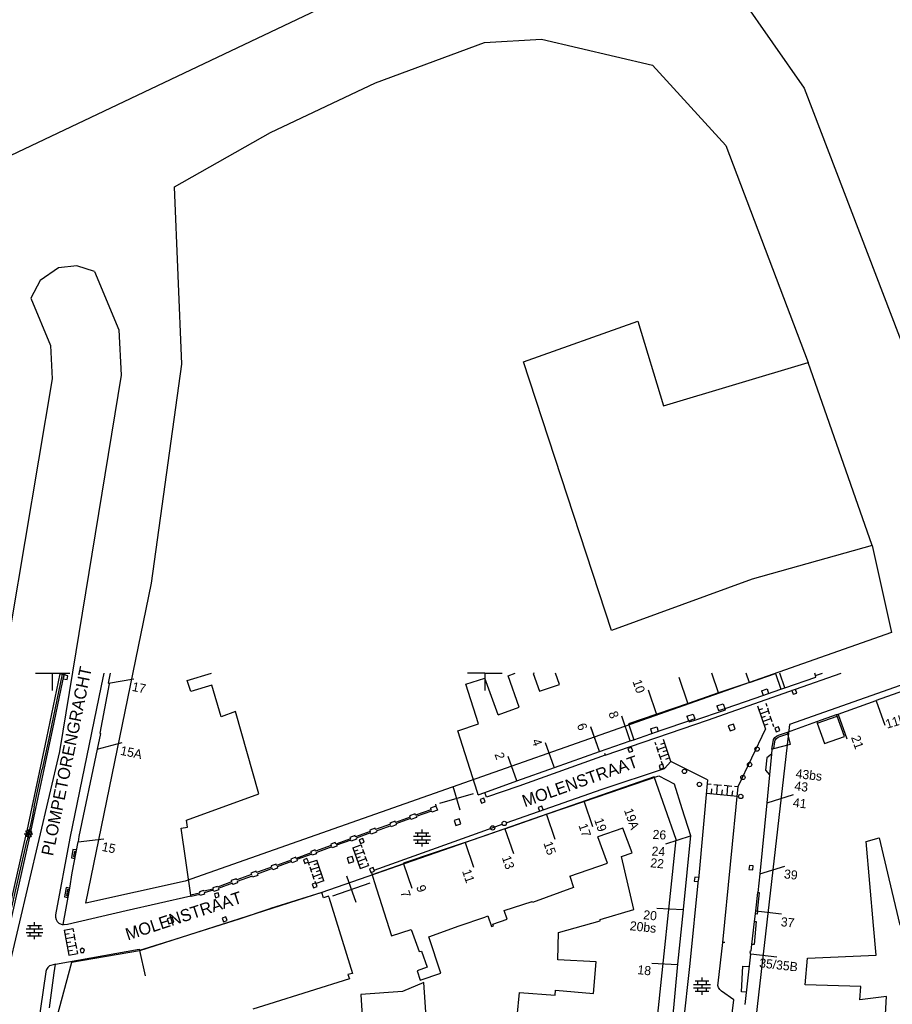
# Model space of a CAD drawing. Header units: millimetres. Extents: x 135944 to 142000, y 454200 to 456692.
# Tile 122 of 153: x 136946 to 137047, y 456462 to 456576. Entities that reach past the tile are written whole.
import ezdxf
from ezdxf.enums import TextEntityAlignment as Align

# ---------------------------------------------------------------- set-up
doc = ezdxf.new("R2010")
doc.units = ezdxf.units.MM
for name, color, linetype in [('TotaalGBKN2013_Bistad', 251, 'Continuous'), ('TotaalGBKN2013X$0$Contouren', 251, 'Continuous'), ('TotaalGBKN2013X$0$Xref', 251, 'Continuous')]:
    doc.layers.add(name, color=color, linetype=linetype)
doc.styles.add('TotaalGBKN2013X$0$GBKN binnenstad 2009$0$Standard', font='txt')

# ---------------------------------------------------------------- blocks, each defined once
blk = doc.blocks.new('TotaalGBKN2013X$0$GBKN binnenstad 2009')
at = {"layer": 'TotaalGBKN2013_Bistad'}
for p, q in [((136948000, 456500000), (136950000, 456500000)), ((136948000, 456500000), (136950000, 456500000)), ((136949344, 456492515), (136950884, 456499938)), ((136949344, 456492515), (136950884, 456499938)), ((136951110, 456499890), (136949882, 456493975)), ((136951110, 456499890), (136949882, 456493975)), ((136950000, 456500000), (136952000, 456500000)), ((136950000, 456498000), (136950000, 456500000)), ((136950000, 456500000), (136952000, 456500000)), ((136950000, 456498000), (136950000, 456500000)), ((136950035, 456493581), (136951334, 456499842)), ((136950035, 456493581), (136951334, 456499842)), ((136950826, 456500000), (136950816, 456499952)), ((136950826, 456500000), (136950816, 456499952)), ((136950816, 456499952), (136950884, 456499938)), ((136950816, 456499952), (136950884, 456499938)), ((136950884, 456499938), (136951334, 456499842)), ((136950884, 456499938), (136951334, 456499842)), ((136951321, 456499802), (136951227, 456499362)), ((136951321, 456499802), (136951227, 456499362)), ((136951227, 456499362), (136951667, 456499268)), ((136951227, 456499362), (136951667, 456499268)), ((136951761, 456499708), (136951321, 456499802)), ((136951761, 456499708), (136951321, 456499802)), ((136951402, 456499828), (136951334, 456499842)), ((136951402, 456499828), (136951334, 456499842)), ((136951438, 456500000), (136951402, 456499828)), ((136951438, 456500000), (136951402, 456499828)), ((136951667, 456499268), (136951761, 456499708)), ((136951667, 456499268), (136951761, 456499708)), ((136955922, 456500000), (136955619, 456498556)), ((136955922, 456500000), (136955619, 456498556)), ((136956457, 456498843), (136956692, 456500000)), ((136956457, 456498843), (136956692, 456500000)), ((136956457, 456498843), (136959410, 456499372)), ((136956457, 456498843), (136959410, 456499372)), ((136965579, 456499170), (136968379, 456500000)), ((136965579, 456499170), (136968379, 456500000)), ((136966003, 456497899), (136965579, 456499170)), ((136966003, 456497899), (136965579, 456499170)), ((136997800, 456498722), (137000000, 456499425)), ((137000001, 456500000), (136998001, 456500000)), ((137000000, 456500000), (137000000, 456498000)), ((137000000, 456500000), (137002000, 456500000)), ((137001538, 456495203), (137000000, 456499425)), ((137000001, 456500000), (137000001, 456498000)), ((137002708, 456499717), (137003528, 456500000)), ((137003959, 456496072), (137002708, 456499717)), ((137005694, 456500000), (137005595, 456499965)), ((137005595, 456499965), (137006332, 456497917)), ((137008626, 456498684), (137008180, 456500000)), ((137023504, 456496525), (137022482, 456499504)), ((137027055, 456497723), (137026274, 456500000)), ((137030619, 456498940), (137027057, 456497717)), ((137030639, 456498886), (137030257, 456500000)), ((137030619, 456498940), (137033625, 456499973)), ((137033625, 456499973), (137034251, 456498148)), ((137034711, 456498317), (137034133, 456500000)), ((137034714, 456498308), (137038286, 456499544)), ((137035940, 456498170), (137041247, 456500000)), ((137038278, 456499727), (137038182, 456500000)), ((137038273, 456499725), (137039062, 456500000)), ((137038286, 456499544), (137038273, 456499725)), ((136955619, 456498556), (136951994, 456480922)), ((136955619, 456498556), (136951994, 456480922)), ((136956556, 456498772), (136955478, 456493066)), ((136956556, 456498772), (136955478, 456493066)), ((136956457, 456498843), (136956556, 456498772)), ((136956457, 456498843), (136956556, 456498772)), ((136968421, 456498615), (136966003, 456497899)), ((136968421, 456498615), (136966003, 456497899)), ((136969504, 456494963), (136968421, 456498615)), ((136969504, 456494963), (136968421, 456498615)), ((136999257, 456494133), (136997800, 456498722)), ((137006332, 456497917), (137008626, 456498684)), ((137019914, 456495205), (137018940, 456498043)), ((137025763, 456494584), (137035940, 456498170)), ((137031286, 456497122), (137034251, 456498148)), ((137032024, 456497986), (137032658, 456498203)), ((137032024, 456497986), (137032205, 456497456)), ((137032658, 456498203), (137032839, 456497673)), ((137034251, 456498148), (137034714, 456498308)), ((137035951, 456498140), (137035527, 456497990)), ((137035527, 456497990), (137035677, 456497566)), ((137036101, 456497716), (137035951, 456498140)), ((137050281, 456498620), (137045285, 456496858)), ((137027057, 456497717), (137023513, 456496500)), ((137027800, 456495915), (137031286, 456497122)), ((137035677, 456497566), (137036101, 456497716)), ((137040870, 456495288), (137045285, 456496858)), ((137045294, 456496820), (137046298, 456493993)), ((136971140, 456495593), (136969504, 456494963)), ((136971140, 456495593), (136969504, 456494963)), ((136973854, 456486059), (136971140, 456495593)), ((136973854, 456486059), (136971140, 456495593)), ((137001538, 456495203), (137003959, 456496072)), ((137023513, 456496500), (137019896, 456495257)), ((137024169, 456494540), (137027848, 456495769)), ((137026856, 456496222), (137027585, 456496472)), ((137026856, 456496222), (137027041, 456495682)), ((137027041, 456495682), (137027800, 456495915)), ((137027585, 456496472), (137027770, 456495932)), ((137027801, 456495913), (137027800, 456495915)), ((137027848, 456495769), (137027801, 456495913)), ((137031554, 456496215), (137032474, 456493535)), ((137031707, 456495769), (137032180, 456495931)), ((137031861, 456495322), (137032807, 456495647)), ((137032500, 456496540), (137032615, 456496205)), ((137032692, 456495982), (137032922, 456495312)), ((137013933, 456490534), (137025763, 456494584)), ((137016836, 456492182), (137015862, 456495020)), ((137019896, 456495257), (137016620, 456494132)), ((137020510, 456493438), (137023610, 456494503)), ((137023385, 456495030), (137024123, 456495283)), ((137023385, 456495030), (137023570, 456494490)), ((137023610, 456494503), (137024121, 456494679)), ((137023610, 456494503), (137023648, 456494366)), ((137023648, 456494366), (137024169, 456494540)), ((137024121, 456494679), (137024308, 456494743)), ((137024123, 456495283), (137024308, 456494743)), ((137032014, 456494875), (137032487, 456495038)), ((137032167, 456494429), (137033113, 456494753)), ((137032998, 456495088), (137033228, 456494418)), ((137035018, 456493200), (137038400, 456494407)), ((137038400, 456494407), (137040698, 456495227)), ((137038400, 456494407), (137038467, 456494219)), ((137038467, 456494219), (137040765, 456495039)), ((137040698, 456495227), (137040870, 456495288)), ((137040765, 456495039), (137040698, 456495227)), ((137041606, 456492685), (137040765, 456495039)), ((137040885, 456495244), (137041889, 456492417)), ((136947492, 456481666), (136950035, 456493581)), ((136947492, 456481666), (136950035, 456493581)), ((136949882, 456493975), (136949569, 456492467)), ((136949882, 456493975), (136949569, 456492467)), ((136996882, 456493355), (136999257, 456494133)), ((136999158, 456486223), (136996882, 456493355)), ((137013261, 456490952), (137012253, 456493778)), ((137013261, 456490955), (137012287, 456493793)), ((137016620, 456494132), (137017243, 456492316)), ((137017243, 456492316), (137020510, 456493438)), ((137019162, 456493568), (137019890, 456493818)), ((137019162, 456493568), (137019343, 456493038)), ((137019890, 456493818), (137020071, 456493288)), ((137028760, 456494127), (137028175, 456493920)), ((137028175, 456493920), (137028382, 456493335)), ((137028382, 456493335), (137028967, 456493542)), ((137028967, 456493542), (137028760, 456494127)), ((137029315, 456486891), (137032474, 456493535)), ((137032321, 456493982), (137032794, 456494144)), ((137033305, 456494195), (137033420, 456493860)), ((137033974, 456493809), (137033550, 456493659)), ((137033550, 456493659), (137033700, 456493235)), ((137033700, 456493235), (137034124, 456493385)), ((137033964, 456492827), (137035018, 456493200)), ((137034124, 456493385), (137033974, 456493809)), ((137035070, 456493006), (137035018, 456493200)), ((137038467, 456494219), (137039308, 456491865)), ((136947042, 456481765), (136949344, 456492515)), ((136947042, 456481765), (136949344, 456492515)), ((136949569, 456492467), (136948804, 456488892)), ((136949569, 456492467), (136948804, 456488892)), ((136955543, 456493036), (136955159, 456491218)), ((136955543, 456493036), (136955159, 456491218)), ((136955478, 456493066), (136955543, 456493036)), ((136955478, 456493066), (136955543, 456493036)), ((137013262, 456490949), (137016838, 456492177)), ((137016838, 456492177), (137017243, 456492316)), ((137021518, 456489780), (137020658, 456492330)), ((137033230, 456491230), (137033350, 456492083)), ((137033350, 456492083), (137033421, 456492340)), ((137033421, 456492340), (137033565, 456492565)), ((137033440, 456491287), (137033548, 456492056)), ((137033548, 456492056), (137033614, 456492281)), ((137033565, 456492565), (137033768, 456492737)), ((137033614, 456492281), (137033751, 456492471)), ((137033751, 456492471), (137033944, 456492605)), ((137033768, 456492737), (137033964, 456492827)), ((137033944, 456492605), (137034033, 456492639)), ((137034033, 456492639), (137035070, 456493006)), ((137035387, 456491819), (137035070, 456493006)), ((137039308, 456491865), (137041606, 456492685)), ((136955159, 456491218), (136953025, 456481125)), ((136955159, 456491218), (136953025, 456481125)), ((136955154, 456491219), (136958057, 456491978)), ((136955154, 456491219), (136958057, 456491978)), ((137008041, 456489126), (137007033, 456491952)), ((137008051, 456489095), (137013262, 456490949)), ((137016978, 456491432), (137016554, 456491282)), ((137016554, 456491282), (137016704, 456490858)), ((137016704, 456490858), (137017128, 456491008)), ((137017128, 456491008), (137016978, 456491432)), ((137019818, 456491691), (137019710, 456492010)), ((137020104, 456490841), (137019889, 456491479)), ((137020944, 456491480), (137019997, 456491160)), ((137020801, 456491905), (137020327, 456491745)), ((137021088, 456491055), (137020614, 456490895)), ((137033230, 456491230), (137033174, 456490653)), ((137033230, 456491230), (137033440, 456491287)), ((137033440, 456491287), (137035387, 456491819)), ((137003726, 456487556), (137002718, 456490382)), ((137013933, 456490534), (137003921, 456486958)), ((137013852, 456490772), (137013933, 456490535)), ((137020391, 456489991), (137020176, 456490629)), ((137021231, 456490630), (137020283, 456490310)), ((137020570, 456489460), (137020463, 456489779)), ((137020783, 456488994), (137021518, 456489780)), ((137021374, 456490205), (137020900, 456490045)), ((137025783, 456487687), (137021518, 456489780)), ((137032630, 456490205), (137032495, 456488811)), ((137033174, 456490653), (137032630, 456490205)), ((137033174, 456490653), (137032943, 456488264)), ((136947879, 456484573), (136948804, 456488892)), ((136947879, 456484573), (136948804, 456488892)), ((137003726, 456487556), (137008051, 456489095)), ((137013596, 456486585), (137020783, 456488994)), ((137020582, 456489502), (137020158, 456489352)), ((137020158, 456489352), (137020308, 456488928)), ((137020308, 456488928), (137020732, 456489078)), ((137020732, 456489078), (137020582, 456489502)), ((137032495, 456488811), (137032943, 456488264)), ((137000000, 456486208), (137003726, 456487556)), ((137011475, 456485182), (137020127, 456488148)), ((137020127, 456488148), (137021916, 456487228)), ((137025783, 456487687), (137024710, 456476150)), ((137032943, 456488264), (137032630, 456485017)), ((136997136, 456484167), (136996358, 456486909)), ((137003921, 456486958), (137000197, 456485689)), ((137002481, 456482720), (137013596, 456486585)), ((137021916, 456487228), (137022814, 456484356)), ((137025740, 456487223), (137026189, 456487181)), ((137026237, 456486071), (137026288, 456486619)), ((137026489, 456487153), (137027387, 456487070)), ((137026836, 456486016), (137026938, 456487112)), ((137027435, 456485960), (137027486, 456486508)), ((137027531, 456468881), (137029315, 456486891)), ((137027687, 456487042), (137028585, 456486959)), ((137028034, 456485904), (137028136, 456487000)), ((137028633, 456485849), (137028684, 456486397)), ((137028885, 456486931), (137029334, 456486889)), ((136965470, 456483013), (136973854, 456486059)), ((136965470, 456483013), (136973854, 456486059)), ((136994817, 456484990), (136998677, 456486086)), ((136999250, 456485937), (136999158, 456486223)), ((136999250, 456485937), (137000000, 456486208)), ((136999899, 456485547), (136999475, 456485395)), ((136999475, 456485395), (136999627, 456484971)), ((137000051, 456485123), (136999899, 456485547)), ((137000197, 456485689), (137000000, 456486208)), ((137025638, 456486127), (137029232, 456485793)), ((137032664, 456485028), (137035736, 456485965)), ((136947879, 456484573), (136947539, 456482985)), ((136947879, 456484573), (136947539, 456482985)), ((136993775, 456484219), (136991996, 456483575)), ((136993775, 456484219), (136991996, 456483575)), ((136993827, 456484066), (136992046, 456483421)), ((136993827, 456484066), (136992046, 456483421)), ((136994341, 456484637), (136993706, 456484407)), ((136994341, 456484637), (136993706, 456484407)), ((136993706, 456484407), (136993775, 456484219)), ((136993706, 456484407), (136993775, 456484219)), ((136993873, 456483939), (136993827, 456484066)), ((136993873, 456483939), (136993827, 456484066)), ((136994512, 456484170), (136993873, 456483939)), ((136994512, 456484170), (136993873, 456483939)), ((136994406, 456484460), (136994335, 456484854)), ((136994406, 456484460), (136994335, 456484854)), ((136994406, 456484460), (136994341, 456484637)), ((136994406, 456484460), (136994341, 456484637)), ((136994406, 456484460), (136994512, 456484170)), ((136994406, 456484460), (136994512, 456484170)), ((136999627, 456484971), (137000051, 456485123)), ((137006609, 456484640), (137006185, 456484490)), ((137006185, 456484490), (137006335, 456484066)), ((137006335, 456484066), (137006759, 456484216)), ((137006759, 456484216), (137006609, 456484640)), ((137007128, 456483691), (137011475, 456485182)), ((137011496, 456485129), (137012475, 456482294)), ((137022814, 456484356), (137023794, 456481221)), ((137032630, 456485017), (137031837, 456476814)), ((136947539, 456482985), (136947356, 456482133)), ((136947539, 456482985), (136947356, 456482133)), ((136965606, 456482214), (136965470, 456483013)), ((136965606, 456482214), (136965470, 456483013)), ((136991360, 456483362), (136989664, 456482748)), ((136991360, 456483362), (136989664, 456482748)), ((136991414, 456483196), (136989708, 456482578)), ((136991414, 456483196), (136989708, 456482578)), ((136991930, 456483757), (136991299, 456483529)), ((136991930, 456483757), (136991299, 456483529)), ((136991299, 456483529), (136991360, 456483362)), ((136991299, 456483529), (136991360, 456483362)), ((136991457, 456483074), (136991414, 456483196)), ((136991457, 456483074), (136991414, 456483196)), ((136992088, 456483303), (136991457, 456483074)), ((136992088, 456483303), (136991457, 456483074)), ((136991996, 456483575), (136991930, 456483757)), ((136991996, 456483575), (136991930, 456483757)), ((136992046, 456483421), (136992088, 456483303)), ((136992046, 456483421), (136992088, 456483303)), ((136997046, 456483181), (136996458, 456482983)), ((136996458, 456482983), (136996656, 456482395)), ((136997244, 456482593), (136997046, 456483181)), ((137002322, 456482020), (137007128, 456483691)), ((137007142, 456483654), (137008121, 456480819)), ((136947202, 456480921), (136947202, 456481921)), ((136947202, 456480921), (136947202, 456481921)), ((136947356, 456482133), (136947271, 456481715)), ((136947356, 456482133), (136947271, 456481715)), ((136964866, 456482088), (136965606, 456482214)), ((136964866, 456482088), (136965606, 456482214)), ((136965990, 456474328), (136964866, 456482088)), ((136965990, 456474328), (136964866, 456482088)), ((136987318, 456482086), (136986701, 456481863)), ((136987318, 456482086), (136986701, 456481863)), ((136986701, 456481863), (136986753, 456481719)), ((136986701, 456481863), (136986753, 456481719)), ((136987192, 456477220), (137000000, 456481831)), ((136987192, 456477220), (137000000, 456481831)), ((136987374, 456481930), (136987318, 456482086)), ((136987374, 456481930), (136987318, 456482086)), ((136989076, 456482546), (136987374, 456481930)), ((136989076, 456482546), (136987374, 456481930)), ((136989132, 456482360), (136987439, 456481747)), ((136989132, 456482360), (136987439, 456481747)), ((136989612, 456482893), (136989027, 456482681)), ((136989612, 456482893), (136989027, 456482681)), ((136989027, 456482681), (136989076, 456482546)), ((136989027, 456482681), (136989076, 456482546)), ((136989171, 456482255), (136989132, 456482360)), ((136989171, 456482255), (136989132, 456482360)), ((136989749, 456482464), (136989171, 456482255)), ((136989749, 456482464), (136989171, 456482255)), ((136989664, 456482748), (136989612, 456482893)), ((136989664, 456482748), (136989612, 456482893)), ((136989708, 456482578), (136989749, 456482464)), ((136989708, 456482578), (136989749, 456482464)), ((136992737, 456481549), (136992737, 456481949)), ((136992737, 456481549), (136992737, 456481949)), ((136996656, 456482395), (136997244, 456482593)), ((137000000, 456481831), (137001996, 456482550)), ((137002322, 456482020), (137000000, 456481213)), ((137002329, 456481999), (137003308, 456479164)), ((137015970, 456482074), (137013086, 456481082)), ((137017047, 456479251), (137015970, 456482074)), ((136944362, 456469854), (136946914, 456481180)), ((136944362, 456469854), (136946914, 456481180)), ((136944810, 456469755), (136947363, 456481080)), ((136944810, 456469755), (136947363, 456481080)), ((136944949, 456471454), (136947041, 456480698)), ((136944949, 456471454), (136947041, 456480698)), ((136946702, 456481421), (136947702, 456481421)), ((136946702, 456481421), (136947702, 456481421)), ((136946975, 456481780), (136946845, 456481195)), ((136946975, 456481780), (136946845, 456481195)), ((136946845, 456481195), (136946914, 456481180)), ((136946845, 456481195), (136946914, 456481180)), ((136946848, 456481067), (136947556, 456481775)), ((136947556, 456481067), (136946848, 456481775)), ((136946848, 456481067), (136947556, 456481775)), ((136947556, 456481067), (136946848, 456481775)), ((136946914, 456481180), (136947363, 456481080)), ((136946914, 456481180), (136947363, 456481080)), ((136947042, 456481765), (136946975, 456481780)), ((136947042, 456481765), (136946975, 456481780)), ((136947072, 456480837), (136947041, 456480698)), ((136947072, 456480837), (136947041, 456480698)), ((136947492, 456481666), (136947042, 456481765)), ((136947492, 456481666), (136947042, 456481765)), ((136947137, 456481130), (136947072, 456480837)), ((136947137, 456481130), (136947072, 456480837)), ((136947431, 456481065), (136947363, 456481080)), ((136947431, 456481065), (136947363, 456481080)), ((136947562, 456481651), (136947431, 456481065)), ((136947562, 456481651), (136947431, 456481065)), ((136947492, 456481666), (136947562, 456481651)), ((136947492, 456481666), (136947562, 456481651)), ((136951994, 456480922), (136950341, 456472082)), ((136951994, 456480922), (136950341, 456472082)), ((136953025, 456481125), (136952935, 456480508)), ((136953025, 456481125), (136952935, 456480508)), ((136952935, 456480508), (136955913, 456480871)), ((136952935, 456480508), (136955913, 456480871)), ((136984444, 456480863), (136982757, 456480252)), ((136984444, 456480863), (136982757, 456480252)), ((136984494, 456480714), (136982855, 456480120)), ((136984494, 456480714), (136982855, 456480120)), ((136985006, 456481237), (136984390, 456481013)), ((136985006, 456481237), (136984390, 456481013)), ((136984390, 456481013), (136984444, 456480863)), ((136984390, 456481013), (136984444, 456480863)), ((136984542, 456480580), (136984494, 456480714)), ((136984542, 456480580), (136984494, 456480714)), ((136985168, 456480807), (136984542, 456480580)), ((136985168, 456480807), (136984542, 456480580)), ((136985054, 456481103), (136985006, 456481237)), ((136985054, 456481103), (136985006, 456481237)), ((136986753, 456481719), (136985054, 456481103)), ((136986753, 456481719), (136985054, 456481103)), ((136986790, 456481529), (136985125, 456480926)), ((136986790, 456481529), (136985125, 456480926)), ((136985125, 456480926), (136985168, 456480807)), ((136985125, 456480926), (136985168, 456480807)), ((136985873, 456480906), (136985454, 456480743)), ((136985873, 456480906), (136985454, 456480743)), ((136985454, 456480743), (136985617, 456480324)), ((136985454, 456480743), (136985617, 456480324)), ((136986036, 456480487), (136985873, 456480906)), ((136986036, 456480487), (136985873, 456480906)), ((136986836, 456481401), (136986790, 456481529)), ((136986836, 456481401), (136986790, 456481529)), ((136987480, 456481635), (136986836, 456481401)), ((136987480, 456481635), (136986836, 456481401)), ((136987439, 456481747), (136987480, 456481635)), ((136987439, 456481747), (136987480, 456481635)), ((136991757, 456481149), (136993717, 456481149)), ((136991757, 456481149), (136993717, 456481149)), ((136991757, 456480749), (136993717, 456480749)), ((136991757, 456480749), (136993717, 456480749)), ((136991937, 456481549), (136993537, 456481549)), ((136991937, 456481549), (136993537, 456481549)), ((136992237, 456481149), (136992237, 456481549)), ((136992237, 456481149), (136992237, 456481549)), ((136992237, 456480349), (136992237, 456480749)), ((136992237, 456480349), (136992237, 456480749)), ((136992737, 456480749), (136992737, 456481149)), ((136992737, 456480749), (136992737, 456481149)), ((136993237, 456481149), (136993237, 456481549)), ((136993237, 456481149), (136993237, 456481549)), ((136993237, 456480349), (136993237, 456480749)), ((136993237, 456480349), (136993237, 456480749)), ((137000000, 456481213), (136997727, 456480423)), ((137014190, 456478056), (137013086, 456481082)), ((137020937, 456480266), (137023784, 456481210)), ((137023794, 456481221), (137022954, 456472694)), ((137044116, 456480557), (137045631, 456480982)), ((137045631, 456480982), (137046744, 456476242)), ((136952265, 456476937), (136952935, 456480508)), ((136952265, 456476937), (136952935, 456480508)), ((136980369, 456479571), (136979862, 456479387)), ((136980369, 456479571), (136979862, 456479387)), ((136980421, 456479428), (136980369, 456479571)), ((136980421, 456479428), (136980369, 456479571)), ((136982232, 456480083), (136980421, 456479428)), ((136982232, 456480083), (136980421, 456479428)), ((136982294, 456479916), (136980466, 456479254)), ((136982294, 456479916), (136980466, 456479254)), ((136982697, 456480419), (136982177, 456480231)), ((136982697, 456480419), (136982177, 456480231)), ((136982177, 456480231), (136982232, 456480083)), ((136982177, 456480231), (136982232, 456480083)), ((136982332, 456479812), (136982294, 456479916)), ((136982332, 456479812), (136982294, 456479916)), ((136982893, 456480015), (136982332, 456479812)), ((136982893, 456480015), (136982332, 456479812)), ((136982757, 456480252), (136982697, 456480419)), ((136982757, 456480252), (136982697, 456480419)), ((136982855, 456480120), (136982893, 456480015)), ((136982855, 456480120), (136982893, 456480015)), ((136984738, 456479825), (136985680, 456480160)), ((136984738, 456479825), (136985680, 456480160)), ((136984738, 456479825), (136985588, 456477435)), ((136984738, 456479825), (136985588, 456477435)), ((136984879, 456479427), (136985351, 456479594)), ((136984879, 456479427), (136985351, 456479594)), ((136985617, 456480324), (136986036, 456480487)), ((136985617, 456480324), (136986036, 456480487)), ((136985680, 456480160), (136985786, 456479861)), ((136985680, 456480160), (136985786, 456479861)), ((136985857, 456479662), (136986070, 456479065)), ((136985857, 456479662), (136986070, 456479065)), ((136991937, 456480349), (136993537, 456480349)), ((136991937, 456480349), (136993537, 456480349)), ((136992737, 456479949), (136992737, 456480349)), ((136992737, 456479949), (136992737, 456480349)), ((136997727, 456480423), (136994248, 456479262)), ((136997727, 456480423), (136994248, 456479262)), ((136997727, 456480423), (136998705, 456477587)), ((137044973, 456470830), (137044116, 456480557)), ((136952516, 456479403), (136952409, 456478805)), ((136952516, 456479403), (136952409, 456478805)), ((136952409, 456478805), (136952604, 456478770)), ((136952409, 456478805), (136952604, 456478770)), ((136952711, 456479368), (136952516, 456479403)), ((136952711, 456479368), (136952516, 456479403)), ((136977595, 456478385), (136975915, 456477777)), ((136977595, 456478385), (136975915, 456477777)), ((136978135, 456478727), (136977549, 456478514)), ((136978135, 456478727), (136977549, 456478514)), ((136977549, 456478514), (136977595, 456478385)), ((136977549, 456478514), (136977595, 456478385)), ((136978194, 456478592), (136978135, 456478727)), ((136978194, 456478592), (136978135, 456478727)), ((136979923, 456479218), (136978194, 456478592)), ((136979923, 456479218), (136978194, 456478592)), ((136979983, 456479075), (136978256, 456478450)), ((136979983, 456479075), (136978256, 456478450)), ((136978256, 456478450), (136978308, 456478307)), ((136978256, 456478450), (136978308, 456478307)), ((136979425, 456478590), (136979011, 456478414)), ((136979425, 456478590), (136979011, 456478414)), ((136979011, 456478414), (136979187, 456478000)), ((136979011, 456478414), (136979187, 456478000)), ((136979601, 456478176), (136979425, 456478590)), ((136979601, 456478176), (136979425, 456478590)), ((136979610, 456478070), (136980556, 456478396)), ((136979610, 456478070), (136980556, 456478396)), ((136979862, 456479387), (136979923, 456479218)), ((136979862, 456479387), (136979923, 456479218)), ((136980028, 456478950), (136979983, 456479075)), ((136980028, 456478950), (136979983, 456479075)), ((136980512, 456479125), (136980028, 456478950)), ((136980512, 456479125), (136980028, 456478950)), ((136980466, 456479254), (136980512, 456479125)), ((136980466, 456479254), (136980512, 456479125)), ((136981386, 456475986), (136980556, 456478396)), ((136981386, 456475986), (136980556, 456478396)), ((136984668, 456478825), (136984077, 456478638)), ((136984668, 456478825), (136984077, 456478638)), ((136984077, 456478638), (136984264, 456478047)), ((136984077, 456478638), (136984264, 456478047)), ((136984855, 456478234), (136984668, 456478825)), ((136984855, 456478234), (136984668, 456478825)), ((136985021, 456479028), (136985963, 456479363)), ((136985021, 456479028), (136985963, 456479363)), ((136985163, 456478630), (136985634, 456478797)), ((136985163, 456478630), (136985634, 456478797)), ((136985304, 456478232), (136986247, 456478567)), ((136985304, 456478232), (136986247, 456478567)), ((136986140, 456478865), (136986353, 456478268)), ((136986140, 456478865), (136986353, 456478268)), ((136994248, 456479262), (136990589, 456478042)), ((136994248, 456479262), (136990589, 456478042)), ((137015799, 456478821), (137017047, 456479251)), ((137017259, 456472681), (137015799, 456478821)), ((136975000, 456477455.8), (136973604, 456476950)), ((136975000, 456477455.8), (136973604, 456476950)), ((136975000, 456477266), (136973678, 456476787)), ((136975000, 456477266), (136973678, 456476787)), ((136975329, 456477575), (136975000, 456477455.8)), ((136975329, 456477575), (136975000, 456477455.8)), ((136975414, 456477416), (136975000, 456477266)), ((136975414, 456477416), (136975000, 456477266)), ((136975859, 456477929), (136975277, 456477718)), ((136975859, 456477929), (136975277, 456477718)), ((136975277, 456477718), (136975329, 456477575)), ((136975277, 456477718), (136975329, 456477575)), ((136975470, 456477262), (136975414, 456477416)), ((136975470, 456477262), (136975414, 456477416)), ((136976026, 456477463), (136975470, 456477262)), ((136976026, 456477463), (136975470, 456477262)), ((136975915, 456477777), (136975859, 456477929)), ((136975915, 456477777), (136975859, 456477929)), ((136977648, 456478228), (136975969, 456477620)), ((136977648, 456478228), (136975969, 456477620)), ((136975969, 456477620), (136976026, 456477463)), ((136975969, 456477620), (136976026, 456477463)), ((136977699, 456478087), (136977648, 456478228)), ((136977699, 456478087), (136977648, 456478228)), ((136978308, 456478307), (136977699, 456478087)), ((136978308, 456478307), (136977699, 456478087)), ((136979187, 456478000), (136979601, 456478176)), ((136979187, 456478000), (136979601, 456478176)), ((136979714, 456477769), (136979610, 456478070)), ((136979714, 456477769), (136979610, 456478070)), ((136979990, 456476965), (136979783, 456477568)), ((136979990, 456476965), (136979783, 456477568)), ((136980832, 456477592), (136979887, 456477267)), ((136980832, 456477592), (136979887, 456477267)), ((136980694, 456477994), (136980221, 456477831)), ((136980694, 456477994), (136980221, 456477831)), ((136984264, 456478047), (136984855, 456478234)), ((136984264, 456478047), (136984855, 456478234)), ((136985446, 456477833), (136985917, 456478001)), ((136985446, 456477833), (136985917, 456478001)), ((136985588, 456477435), (136986530, 456477770)), ((136985588, 456477435), (136986530, 456477770)), ((136986424, 456478069), (136986530, 456477770)), ((136986424, 456478069), (136986530, 456477770)), ((136987082, 456477534), (136986659, 456477381)), ((136987082, 456477534), (136986659, 456477381)), ((136986659, 456477381), (136986812, 456476958)), ((136986659, 456477381), (136986812, 456476958)), ((136990593, 456477977), (136986953, 456476674)), ((136990593, 456477977), (136986953, 456476674)), ((136987235, 456477111), (136987082, 456477534)), ((136987235, 456477111), (136987082, 456477534)), ((136990589, 456478042), (136990593, 456477977)), ((136990589, 456478042), (136990593, 456477977)), ((136990593, 456477977), (136991571, 456475141)), ((136990593, 456477977), (136991571, 456475141)), ((137009822, 456476520), (137014190, 456478056)), ((137030612, 456477771), (137030563, 456477324)), ((137030563, 456477324), (137031010, 456477275)), ((137031059, 456477722), (137030612, 456477771)), ((137031010, 456477275), (137031059, 456477722)), ((137031837, 456476815), (137034722, 456477695)), ((136952008, 456475153), (136952265, 456476937)), ((136952008, 456475153), (136952265, 456476937)), ((136971252, 456476241), (136970657, 456476025)), ((136971252, 456476241), (136970657, 456476025)), ((136971299, 456476112), (136971252, 456476241)), ((136971299, 456476112), (136971252, 456476241)), ((136973002, 456476729), (136971299, 456476112)), ((136973002, 456476729), (136971299, 456476112)), ((136973074, 456476553), (136971334, 456475922)), ((136973074, 456476553), (136971334, 456475922)), ((136973549, 456477102), (136972946, 456476883)), ((136973549, 456477102), (136972946, 456476883)), ((136972946, 456476883), (136973002, 456476729)), ((136972946, 456476883), (136973002, 456476729)), ((136973128, 456476406), (136973074, 456476553)), ((136973128, 456476406), (136973074, 456476553)), ((136973736, 456476627), (136973128, 456476406)), ((136973736, 456476627), (136973128, 456476406)), ((136973604, 456476950), (136973549, 456477102)), ((136973604, 456476950), (136973549, 456477102)), ((136973678, 456476787), (136973736, 456476627)), ((136973678, 456476787), (136973736, 456476627)), ((136980267, 456476162), (136980060, 456476765)), ((136980267, 456476162), (136980060, 456476765)), ((136981109, 456476789), (136980163, 456476463)), ((136981109, 456476789), (136980163, 456476463)), ((136980971, 456477191), (136980498, 456477028)), ((136980971, 456477191), (136980498, 456477028)), ((136981247, 456476387), (136980774, 456476224)), ((136981247, 456476387), (136980774, 456476224)), ((136985105, 456473478), (136984047, 456476532)), ((136985105, 456473478), (136984047, 456476532)), ((136986812, 456476958), (136987235, 456477111)), ((136986812, 456476958), (136987235, 456477111)), ((136986882, 456476976), (136986953, 456476674)), ((136986882, 456476976), (136986953, 456476674)), ((136986953, 456476674), (136987198, 456475913)), ((136986953, 456476674), (136987198, 456475913)), ((137009822, 456476520), (137010268, 456475225)), ((137023744, 456466421), (137024710, 456476150)), ((137024284, 456476416), (137024242, 456475967)), ((137024732, 456476374), (137024284, 456476416)), ((137031837, 456476814), (137031591, 456474641)), ((137046744, 456476242), (137048009, 456470855)), ((136951205, 456470946), (136952008, 456475153)), ((136951205, 456470946), (136952008, 456475153)), ((136951727, 456474986), (136951606, 456474309)), ((136951727, 456474986), (136951606, 456474309)), ((136951922, 456474951), (136951727, 456474986)), ((136951922, 456474951), (136951727, 456474986)), ((136968555, 456475053), (136967503, 456474788)), ((136968555, 456475053), (136967503, 456474788)), ((136969019, 456475344), (136968537, 456475203)), ((136969019, 456475344), (136968537, 456475203)), ((136968537, 456475203), (136968555, 456475053)), ((136968537, 456475203), (136968555, 456475053)), ((136969058, 456475274), (136969019, 456475344)), ((136969058, 456475274), (136969019, 456475344)), ((136970710, 456475878), (136969058, 456475274)), ((136970710, 456475878), (136969058, 456475274)), ((136970791, 456475736), (136969161, 456475108)), ((136970791, 456475736), (136969161, 456475108)), ((136969161, 456475108), (136969230, 456474947)), ((136969161, 456475108), (136969230, 456474947)), ((136970657, 456476025), (136970710, 456475878)), ((136970657, 456476025), (136970710, 456475878)), ((136970849, 456475576), (136970791, 456475736)), ((136970849, 456475576), (136970791, 456475736)), ((136971388, 456475772), (136970849, 456475576)), ((136971388, 456475772), (136970849, 456475576)), ((136971334, 456475922), (136971388, 456475772)), ((136971334, 456475922), (136971388, 456475772)), ((136980461, 456475773), (136980037, 456475621)), ((136980461, 456475773), (136980037, 456475621)), ((136980037, 456475621), (136980189, 456475197)), ((136980037, 456475621), (136980189, 456475197)), ((136980189, 456475197), (136980613, 456475349)), ((136980189, 456475197), (136980613, 456475349)), ((136980336, 456475961), (136980408, 456475752)), ((136980336, 456475961), (136980408, 456475752)), ((136980613, 456475349), (136980461, 456475773)), ((136980613, 456475349), (136980461, 456475773)), ((136981386, 456475986), (136980495, 456475679)), ((136981386, 456475986), (136980495, 456475679)), ((136982426, 456474261), (136986726, 456475749)), ((136982426, 456474261), (136986726, 456475749)), ((136987198, 456475913), (136989220, 456469644)), ((136987198, 456475913), (136989220, 456469644)), ((137010268, 456475225), (137005513, 456473493)), ((137024242, 456475967), (137024690, 456475926)), ((136951606, 456474309), (136951801, 456474274)), ((136951606, 456474309), (136951801, 456474274)), ((136966002, 456474243), (136958502, 456472536)), ((136966002, 456474243), (136958502, 456472536)), ((136966995, 456474558), (136965990, 456474328)), ((136966995, 456474558), (136965990, 456474328)), ((136966002, 456474243), (136965990, 456474328)), ((136966002, 456474243), (136965990, 456474328)), ((136966013, 456474187), (136966002, 456474243)), ((136966013, 456474187), (136966002, 456474243)), ((136967029, 456474427), (136966013, 456474187)), ((136967029, 456474427), (136966013, 456474187)), ((136967459, 456474878), (136966977, 456474708)), ((136967459, 456474878), (136966977, 456474708)), ((136966977, 456474708), (136966995, 456474558)), ((136966977, 456474708), (136966995, 456474558)), ((136967058, 456474307), (136967029, 456474427)), ((136967058, 456474307), (136967029, 456474427)), ((136967575, 456474452), (136967058, 456474307)), ((136967575, 456474452), (136967058, 456474307)), ((136967503, 456474788), (136967459, 456474878)), ((136967503, 456474788), (136967459, 456474878)), ((136968574, 456474922), (136967526, 456474618)), ((136968574, 456474922), (136967526, 456474618)), ((136967526, 456474618), (136967575, 456474452)), ((136967526, 456474618), (136967575, 456474452)), ((136968637, 456474762), (136968574, 456474922)), ((136968637, 456474762), (136968574, 456474922)), ((136969230, 456474947), (136968637, 456474762)), ((136969230, 456474947), (136968637, 456474762)), ((136969134, 456474621), (136968708, 456474475)), ((136969134, 456474621), (136968708, 456474475)), ((136968708, 456474475), (136968854, 456474049)), ((136968708, 456474475), (136968854, 456474049)), ((136968854, 456474049), (136969280, 456474195)), ((136968854, 456474049), (136969280, 456474195)), ((136969280, 456474195), (136969134, 456474621)), ((136969280, 456474195), (136969134, 456474621)), ((136981149, 456474642), (136975224, 456472782)), ((136981149, 456474642), (136975224, 456472782)), ((136981346, 456474041), (136981149, 456474642)), ((136981346, 456474041), (136981149, 456474642)), ((136981909, 456474240), (136981346, 456474041)), ((136981909, 456474240), (136981346, 456474041)), ((136981953, 456474098), (136981909, 456474240)), ((136981953, 456474098), (136981909, 456474240)), ((136981953, 456474098), (136984677, 456465291)), ((136981953, 456474098), (136984677, 456465291)), ((137031350, 456472516), (137031591, 456474641)), ((137031540, 456472493), (137031788, 456474625)), ((137031788, 456474625), (137031591, 456474641)), ((136975000, 456472707.2), (136971596, 456471570)), ((136975000, 456472707.2), (136971596, 456471570)), ((136975224, 456472782), (136975000, 456472707.2)), ((136975224, 456472782), (136975000, 456472707.2)), ((137002224, 456472572), (137005477, 456473597)), ((137005513, 456473493), (137005477, 456473597)), ((137013331, 456471528), (137017259, 456472681)), ((137019924, 456472832), (137022919, 456472684)), ((137023004, 456472659), (137022954, 456472694)), ((136950341, 456472082), (136950328, 456471805)), ((136950341, 456472082), (136950328, 456471805)), ((136950328, 456471805), (136950392, 456471535)), ((136950328, 456471805), (136950392, 456471535)), ((136958502, 456472536), (136951718, 456470965)), ((136958502, 456472536), (136951718, 456470965)), ((136963831, 456471801), (136963243, 456471607)), ((136963831, 456471801), (136963243, 456471607)), ((136963243, 456471607), (136963437, 456471019)), ((136963243, 456471607), (136963437, 456471019)), ((136971596, 456471570), (136963513, 456469036)), ((136971596, 456471570), (136963513, 456469036)), ((136964025, 456471213), (136963831, 456471801)), ((136964025, 456471213), (136963831, 456471801)), ((136970039, 456471821), (136969612, 456471680)), ((136970039, 456471821), (136969612, 456471680)), ((136969612, 456471680), (136969753, 456471253)), ((136969612, 456471680), (136969753, 456471253)), ((136970180, 456471394), (136970039, 456471821)), ((136970180, 456471394), (136970039, 456471821)), ((136997035, 456470775), (137000000, 456471814)), ((137000000, 456471814), (137000358, 456471939)), ((137000358, 456471939), (137000774, 456470729)), ((137000927, 456470995), (137002572, 456471560)), ((137002572, 456471560), (137002224, 456472572)), ((137022336, 456466352), (137023004, 456472659)), ((137031214, 456471312), (137031314, 456472195)), ((137031314, 456472195), (137031350, 456472516)), ((137031501, 456472159), (137031314, 456472195)), ((137031350, 456472516), (137034347, 456472183)), ((137031540, 456472493), (137031501, 456472159)), ((136946922, 456470436), (136948882, 456470436)), ((136946922, 456470436), (136948882, 456470436)), ((136947102, 456470836), (136948702, 456470836)), ((136947102, 456470836), (136948702, 456470836)), ((136947402, 456470436), (136947402, 456470836)), ((136947402, 456470436), (136947402, 456470836)), ((136947902, 456470836), (136947902, 456471236)), ((136947902, 456470836), (136947902, 456471236)), ((136947902, 456470036), (136947902, 456470436)), ((136947902, 456470036), (136947902, 456470436)), ((136948402, 456470436), (136948402, 456470836)), ((136948402, 456470436), (136948402, 456470836)), ((136950392, 456471535), (136950530, 456471297)), ((136950392, 456471535), (136950530, 456471297)), ((136950530, 456471297), (136950730, 456471109)), ((136950530, 456471297), (136950730, 456471109)), ((136950730, 456471109), (136950976, 456470986)), ((136950730, 456471109), (136950976, 456470986)), ((136950976, 456470986), (136951102, 456470954)), ((136950976, 456470986), (136951102, 456470954)), ((136951102, 456470954), (136951205, 456470946)), ((136951102, 456470954), (136951205, 456470946)), ((136951328, 456470906), (136951205, 456470946)), ((136951328, 456470906), (136951205, 456470946)), ((136951718, 456470965), (136951328, 456470906)), ((136951718, 456470965), (136951328, 456470906)), ((136951347, 456470296), (136952330, 456470480)), ((136951347, 456470296), (136952330, 456470480)), ((136952330, 456470480), (136952397, 456470119)), ((136952330, 456470480), (136952397, 456470119)), ((136963437, 456471019), (136964025, 456471213)), ((136963437, 456471019), (136964025, 456471213)), ((136969753, 456471253), (136970180, 456471394)), ((136969753, 456471253), (136970180, 456471394)), ((136993512, 456469540), (136997035, 456470775)), ((136993512, 456469540), (136997035, 456470775)), ((137000774, 456470729), (137000999, 456470787)), ((137000999, 456470787), (137000927, 456470995)), ((137008521, 456470016), (137013363, 456471388)), ((137013363, 456471388), (137013331, 456471528)), ((137030912, 456468643), (137031214, 456471312)), ((137031411, 456471291), (137031154, 456468622)), ((137031214, 456471312), (137031411, 456471291)), ((137045275, 456467399), (137044973, 456470830)), ((136946922, 456470036), (136948882, 456470036)), ((136946922, 456470036), (136948882, 456470036)), ((136947102, 456469636), (136948702, 456469636)), ((136947102, 456469636), (136948702, 456469636)), ((136947402, 456469636), (136947402, 456470036)), ((136947402, 456469636), (136947402, 456470036)), ((136947902, 456469236), (136947902, 456469636)), ((136947902, 456469236), (136947902, 456469636)), ((136948402, 456469636), (136948402, 456470036)), ((136948402, 456469636), (136948402, 456470036)), ((136951347, 456470296), (136951887, 456467406)), ((136951347, 456470296), (136951887, 456467406)), ((136951437, 456469815), (136951928, 456469907)), ((136951437, 456469815), (136951928, 456469907)), ((136951527, 456469333), (136952510, 456469517)), ((136951527, 456469333), (136952510, 456469517)), ((136952442, 456469878), (136952577, 456469155)), ((136952442, 456469878), (136952577, 456469155)), ((136989220, 456469644), (136991471, 456470388)), ((136989220, 456469644), (136991471, 456470388)), ((136991471, 456470388), (136992411, 456467818)), ((136991471, 456470388), (136992411, 456467818)), ((136994919, 456465329), (136993512, 456469540)), ((136994919, 456465329), (136993512, 456469540)), ((137008458, 456466845), (137008521, 456470016)), ((136951617, 456468851), (136952108, 456468943)), ((136951617, 456468851), (136952108, 456468943)), ((136951707, 456468370), (136952690, 456468553)), ((136951707, 456468370), (136952690, 456468553)), ((136952622, 456468915), (136952757, 456468192)), ((136952622, 456468915), (136952757, 456468192)), ((136953420, 456468220), (136953170, 456468038)), ((136953420, 456468220), (136953170, 456468038)), ((136953670, 456468038), (136953420, 456468220)), ((136953670, 456468038), (136953420, 456468220)), ((136963513, 456469036), (136960053, 456467925)), ((136963513, 456469036), (136960053, 456467925)), ((137026989, 456464155), (137027531, 456468881)), ((137027781, 456468857), (137027532, 456468881)), ((137030827, 456467889), (137030912, 456468643)), ((137031154, 456468622), (137030912, 456468643)), ((136950330, 456466379), (136960009, 456468086)), ((136950330, 456466379), (136960009, 456468086)), ((136951797, 456467888), (136952288, 456467980)), ((136951797, 456467888), (136952288, 456467980)), ((136951887, 456467406), (136952870, 456467590)), ((136951887, 456467406), (136952870, 456467590)), ((136952802, 456467951), (136952870, 456467590)), ((136952802, 456467951), (136952870, 456467590)), ((136953170, 456468038), (136953274, 456467720)), ((136953170, 456468038), (136953274, 456467720)), ((136953274, 456467720), (136953567, 456467720)), ((136953274, 456467720), (136953567, 456467720)), ((136953567, 456467720), (136953670, 456468038)), ((136953567, 456467720), (136953670, 456468038)), ((136960009, 456468086), (136960053, 456467925)), ((136960009, 456468086), (136960053, 456467925)), ((136960053, 456467925), (136960690.8, 456464994.3)), ((136960053, 456467925), (136960690.8, 456464994.3)), ((136992411, 456467818), (136992678, 456467880)), ((136992411, 456467818), (136992678, 456467880)), ((136992678, 456467880), (136993316, 456466004)), ((136992678, 456467880), (136993316, 456466004)), ((137030759, 456467507), (137030070, 456461704)), ((137030719, 456467711), (137030699, 456467542)), ((137030699, 456467542), (137030759, 456467507)), ((137030719, 456467711), (137030742, 456467903)), ((137030742, 456467903), (137030827, 456467889)), ((137030764, 456467550), (137033771, 456467216)), ((137037050, 456463985), (137037343, 456467073)), ((137037343, 456467073), (137045275, 456467399)), ((136949426, 456465983), (136949278, 456465761)), ((136949426, 456465983), (136949278, 456465761)), ((136949633, 456466152), (136949426, 456465983)), ((136949633, 456466152), (136949426, 456465983)), ((136950216, 456466330), (136949633, 456466152)), ((136950216, 456466330), (136949633, 456466152)), ((136950175, 456465362), (136950330, 456466379)), ((136950175, 456465362), (136950330, 456466379)), ((136950330, 456466379), (136950216, 456466330)), ((136950330, 456466379), (136950216, 456466330)), ((136993316, 456466004), (136992184, 456465603)), ((136993316, 456466004), (136992184, 456465603)), ((137012900, 456466625), (137008458, 456466845)), ((137012584, 456462964), (137012900, 456466625)), ((137019315, 456466480), (137022311, 456466332)), ((137021700, 456459652), (137022336, 456466352)), ((137022861, 456458277), (137023744, 456466421)), ((137029720, 456463150), (137029840, 456466130)), ((137029840, 456466130), (137030580, 456466110)), ((136949196, 456465456), (136948111, 456458035)), ((136949196, 456465456), (136948111, 456458035)), ((136949202, 456465505), (136949196, 456465456)), ((136949202, 456465505), (136949196, 456465456)), ((136949278, 456465761), (136949202, 456465505)), ((136949278, 456465761), (136949202, 456465505)), ((136949626, 456461295), (136950175, 456465362)), ((136949626, 456461295), (136950175, 456465362)), ((136984677, 456465291), (136984162, 456465173)), ((136984677, 456465291), (136984162, 456465173)), ((136984162, 456465173), (136984337, 456464664)), ((136984162, 456465173), (136984337, 456464664)), ((136992184, 456465603), (136992534, 456464503)), ((136992184, 456465603), (136992534, 456464503)), ((136992534, 456464503), (136994919, 456465329)), ((136992534, 456464503), (136994919, 456465329)), ((137025135, 456464422), (137025135, 456464822)), ((136984337, 456464664), (136975000, 456461736.3)), ((136984337, 456464664), (136975000, 456461736.3)), ((136992958, 456464260), (136990495, 456463199)), ((136992958, 456464260), (136990495, 456463199)), ((136993452, 456456377), (136992958, 456464260)), ((136993452, 456456377), (136992958, 456464260)), ((137024155, 456464022), (137026115, 456464022)), ((137024155, 456463622), (137026115, 456463622)), ((137024335, 456464422), (137025935, 456464422)), ((137024635, 456464022), (137024635, 456464422)), ((137024635, 456463222), (137024635, 456463622)), ((137025135, 456463622), (137025135, 456464022)), ((137025635, 456464022), (137025635, 456464422)), ((137025635, 456463222), (137025635, 456463622)), ((137026980, 456463909), (137026989, 456464155)), ((137027046, 456463649), (137026980, 456463909)), ((137027185, 456463420), (137027046, 456463649)), ((137043496, 456463790), (137037050, 456463985)), ((137043397, 456462242), (137043496, 456463790)), ((136990495, 456463199), (136985668, 456462835)), ((136990495, 456463199), (136985668, 456462835)), ((136985668, 456462835), (136986108, 456455753)), ((136985668, 456462835), (136986108, 456455753)), ((137003745, 456460298), (137004013, 456463100)), ((137004013, 456463100), (137008144, 456462776)), ((137008144, 456462776), (137008186, 456463337)), ((137008186, 456463337), (137012584, 456462964)), ((137024335, 456463222), (137025935, 456463222)), ((137025135, 456462822), (137025135, 456463222)), ((137027385, 456463242), (137027185, 456463420)), ((137028797, 456462250), (137027385, 456463242)), ((137030240, 456463140), (137029720, 456463150)), ((137046463, 456462619), (137043397, 456462242)), ((137046343, 456459893), (137046463, 456462619)), ((136975000, 456461736.3), (136973175, 456461164)), ((136975000, 456461736.3), (136973175, 456461164)), ((137028411, 456458981), (137028797, 456462250))]:
    blk.add_line(p, q, dxfattribs=at)
for centre in [(137031500, 456491240), (137023098, 456488646), (137030640, 456489440), (137029870, 456487950), (137024825, 456487143), (137029620, 456485750), (137000900, 456482110), (137002260, 456482630)]:
    blk.add_circle(centre, 250, dxfattribs=at)
for points in [[(136952568, 456478573), (136952745, 456479564), (136952353, 456479634), (136952176, 456478643)], [(136952568, 456478573), (136952745, 456479564), (136952353, 456479634), (136952176, 456478643)], [(136951765, 456474077), (136951956, 456475147), (136951564, 456475217), (136951373, 456474147)], [(136951765, 456474077), (136951956, 456475147), (136951564, 456475217), (136951373, 456474147)]]:
    blk.add_3dface(points, dxfattribs=at)
at = {"layer": 'TotaalGBKN2013_Bistad', "style": 'TotaalGBKN2013X$0$GBKN binnenstad 2009$0$Standard'}
for s, rotation, p in [('PLOMPETORENGRACHT', 78.337114, (136950042, 456478805)), ('PLOMPETORENGRACHT', 78.337114, (136950042, 456478805)), ('MOLENSTRAAT', 19.569142, (137004626.3, 456484506.6)), ('MOLENSTRAAT', 18.184606, (136958699.7, 456469098.2)), ('MOLENSTRAAT', 18.184606, (136958699.7, 456469098.2))]:
    blk.add_text(s, height=1400, rotation=rotation, dxfattribs=at).set_placement(p)
for s, rotation, p in [('17', 348.4299, (136959228.7, 456498491.3)), ('17', 348.4299, (136959228.7, 456498491.3)), ('21', 289.5403, (137042857.6, 456492763.3)), ('15A', 348.4299, (136957874.7, 456491097.3)), ('15A', 348.4299, (136957874.7, 456491097.3)), ('43bs', 353.6537, (137035984.3, 456488412.8)), ('43', 353.6537, (137035841.3, 456486989.8)), ('41', 353.6537, (137035669.3, 456485065.8)), ('19A', 289.0413, (137016584.2, 456484348.9)), ('19', 289.0413, (137013141.2, 456483222.9)), ('17', 289.0448, (137011317.2, 456482593)), ('15', 348.4298, (136955731.7, 456479989.3)), ('15', 348.4298, (136955731.7, 456479989.3)), ('15', 289.0448, (137007269.2, 456480527)), ('13', 289.0448, (137002456.2, 456478872)), ('11', 289.017, (136997852.2, 456477296.7)), ('39', 353.6537, (137034636.3, 456476812.8)), ('9', 289.0066, (136992543.3, 456475477.6)), ('9', 289.0066, (136992543.3, 456475477.6)), ('7', 289.017, (136990718.2, 456474850.7)), ('7', 289.017, (136990718.2, 456474850.7)), ('37', 353.6537, (137034260.3, 456471285.8)), ('35/35B', 353.6537, (137031768.3, 456466521.8))]:
    blk.add_text(s, height=1054, rotation=rotation, dxfattribs=at).set_placement(p, align=Align.MIDDLE_LEFT)
for s, rotation, p in [('10', 288.9581, (137018081.3, 456497756.5)), ('8', 289.4088, (137015050.1, 456494828.9)), ('11bs', 16.6121, (137049320.1, 456494961)), ('6', 289.6442, (137011406.5, 456493454.3)), ('4', 289.6442, (137006183.1, 456491639.6)), ('2', 289.6442, (137001867.2, 456490072.2)), ('26', 357.1731, (137020990.3, 456481296.1)), ('24', 357.184, (137020874.3, 456479367.6)), ('22', 354.3841, (137020723.4, 456477945.3)), ('20', 353.9841, (137019908.1, 456471930.7)), ('20bs', 353.9841, (137019835.1, 456470503)), ('18', 353.9841, (137019234.8, 456465579.4))]:
    blk.add_text(s, height=1054, rotation=rotation, dxfattribs=at).set_placement(p, align=Align.MIDDLE_RIGHT)

msp = doc.modelspace()

# ---------------------------------------------------------------- linework, layer by layer
at = {"layer": 'TotaalGBKN2013X$0$Contouren'}
for p, q in [((137016.49, 456593.73), (136942.66, 456558.7)), ((137028.28, 456580.09), (137036.97, 456567.66)), ((136987.35, 456568.26), (136999.95, 456572.93)), ((136999.95, 456572.93), (137006.55, 456573.33)), ((137006.55, 456573.33), (137019.4, 456570.3)), ((137019.4, 456570.3), (137027.87, 456561.03)), ((136975.2, 456562.51), (136987.35, 456568.26)), ((137036.97, 456567.66), (137053.83, 456523.55)), ((136964.08, 456556.24), (136975.2, 456562.51)), ((137027.87, 456561.03), (137037.4, 456535.95)), ((136964.94, 456535.73), (136964.08, 456556.24)), ((136950.67, 456546.87), (136948.54, 456545.43)), ((136952.81, 456547.12), (136950.67, 456546.87)), ((136954.85, 456546.44), (136952.81, 456547.12)), ((136954.85, 456546.44), (136957.65, 456539.72)), ((136948.54, 456545.43), (136947.47, 456543.36)), ((136947.47, 456543.36), (136949.74, 456537.91)), ((137004.49, 456535.99), (137017.7, 456540.72)), ((137017.7, 456540.72), (137020.66, 456530.91)), ((136957.65, 456539.72), (136957.94, 456534.48)), ((136949.74, 456537.91), (136949.95, 456534.03)), ((136961.42, 456510.41), (136964.94, 456535.73)), ((137014.67, 456504.95), (137004.49, 456535.99)), ((137020.66, 456530.91), (137037.4, 456535.95)), ((137044.82, 456514.79), (137037.4, 456535.95)), ((136957.94, 456534.48), (136950.79, 456490.97)), ((136949.95, 456534.03), (136942.92, 456492.41)), ((137044.82, 456514.79), (137030.92, 456510.89)), ((137044.82, 456514.79), (137047.04, 456504.72)), ((136953.85, 456473.42), (136961.42, 456510.41)), ((137030.92, 456510.89), (137014.67, 456504.95)), ((137047.04, 456504.72), (136965.33, 456475.97)), ((137048.73, 456498.8), (137035.26, 456494.06)), ((137035.26, 456494.06), (137018.83, 456351.26)), ((136950.79, 456490.97), (136941.68, 456452.27)), ((137019.59, 456488.04), (136981.15, 456474.64)), ((137022.13, 456480.78), (137019.59, 456488.04)), ((137015.18, 456414.84), (137022.13, 456480.78)), ((136965.33, 456475.97), (136953.85, 456473.42)), ((136981.15, 456474.64), (136960.05, 456467.92)), ((136960.05, 456467.92), (136952.18, 456466.54)), ((136952.18, 456466.54), (136948.28, 456452.01))]:
    msp.add_line(p, q, dxfattribs=at)

# ---------------------------------------------------------------- block references
at = {"layer": 'TotaalGBKN2013X$0$Xref', "xscale": 0.0009999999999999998, "yscale": 0.0009999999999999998, "zscale": 0.0009999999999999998}
msp.add_blockref('TotaalGBKN2013X$0$GBKN binnenstad 2009', (0, 0), dxfattribs=at)

doc.saveas('drawing.dxf')
